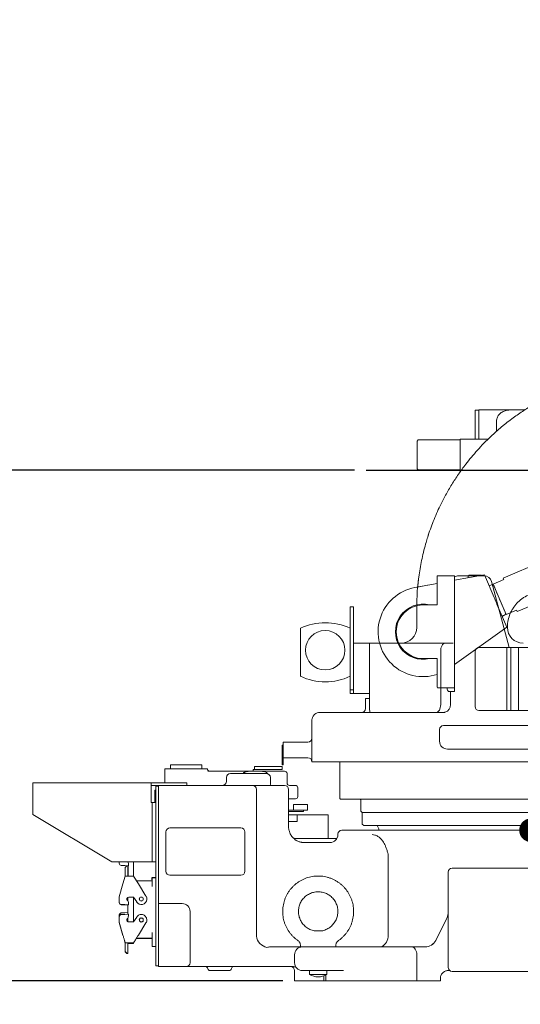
# Model space of a CAD drawing. Header units: millimetres. Extents: x 12388 to 56229, y -202 to 7369.
# Tile 3 of 88: x 14494 to 15129, y 1074 to 2324. Entities that reach past the tile are written whole.
import ezdxf

# ---------------------------------------------------------------- set-up
doc = ezdxf.new("R2010")
doc.units = ezdxf.units.MM
doc.header["$LTSCALE"] = 40
doc.linetypes.add('AM_ISO08W050x2', pattern=[9, 6, -0.75, 1.5, -0.75])
doc.linetypes.add('CENTER', pattern=[2, 1.25, -0.25, 0.25, -0.25])
doc.layers.add('AM_5', color=3, linetype='Continuous', lineweight=25)
doc.layers.add('cen', color=1, linetype='CENTER', lineweight=25)
doc.layers.add('도면층1', color=1, linetype='Continuous')
doc.styles.add('HHI_Dims', font='simplex.shx', dxfattribs={"width": 0.8, "bigfont": 'whgtxt.shx'})
doc.dimstyles.new('HHI_Standard$0', dxfattribs={"dimtxt": 3.5, "dimasz": 3.5, "dimexe": 1, "dimexo": 1, "dimgap": 1.5, "dimtad": 1, "dimdsep": 46, "dimtxsty": 'HHI_Dims', "dimcen": 0, "dimclrd": 1, "dimclre": 1, "dimclrt": 1, "dimadec": 0, "dimazin": 2, "dimtp": 0.1, "dimtm": 0.1, "dimtfac": 0.65, "dimtmove": 0, "dimatfit": 3, "dimldrblk": 'OPEN30', "dimfxl": 1, "dimlwd": -1, "dimlwe": -1, "dimarcsym": 1})

# ---------------------------------------------------------------- blocks, each defined once
blk = doc.blocks.new('base')
at = {"color": 7, "linetype": 'Continuous', "lineweight": 15}
for p, q in [((17043.5, -1771.6), (17043.5, -1789.4)), ((17043.5, -1771.6), (17092.7, -1771.6)), ((17050.5, -1766.6), (17050.5, -1771.6)), ((17050.5, -1766.6), (17090.5, -1766.6)), ((17090.5, -1771.6), (17090.5, -1766.6)), ((17092.7, -1771.6), (17097.5, -1771.6)), ((17155.5, -1772.6), (17155.5, -1773.3)), ((17155.8, -1772.6), (17155.5, -1772.6)), ((17155.8, -1772.6), (17160.5, -1772.6)), ((17157.3, -1772.6), (17157.3, -1768.6)), ((17157.3, -1768.6), (17162.3, -1768.6)), ((17160.5, -1772.6), (17168.1, -1772.6)), ((17162.3, -1768.6), (17187.3, -1768.6)), ((17162.3, -1772.6), (17187.3, -1772.6)), ((17171.3, -1772.6), (17168.1, -1772.6)), ((17187.3, -1768.6), (17192.3, -1768.6)), ((17192.3, -1772.6), (17187.3, -1772.6)), ((17192.3, -1768.6), (17192.3, -1772.6)), ((17097.9, -1774.6), (17135.2, -1774.6)), ((17121.6, -1782.6), (17121.6, -1787.6)), ((17126.6, -1777.6), (17172.4, -1777.6)), ((17135.2, -1774.6), (17146.5, -1774.6)), ((17146.5, -1774.6), (17147.5, -1774.6)), ((17147.5, -1774.6), (17156.8, -1774.6)), ((17156.8, -1774.6), (17160.1, -1774.6)), ((17160.1, -1774.6), (17169.3, -1774.6)), ((17169.3, -1774.6), (17195.5, -1774.6)), ((17173.6, -1777.8), (17173.6, -1777.6)), ((17177.4, -1787.6), (17177.4, -1782.6)), ((17198.5, -1777.6), (17198.5, -1789.6)), ((16876.3, -1789.4), (17026.3, -1789.4)), ((16876.3, -1794.4), (16876.3, -1789.4)), ((16876.3, -1829.4), (16876.3, -1794.4)), ((17026.3, -1794.4), (17026.3, -1789.4)), ((17026.3, -1789.4), (17029.3, -1789.4)), ((17029.3, -1792.6), (17026.3, -1792.6)), ((17026.3, -1814.4), (17026.3, -1794.4)), ((17068.3, -1789.4), (17029.3, -1789.4)), ((17035.5, -1792.6), (17029.3, -1792.6)), ((17032.3, -1798.5), (17030.8, -1798.5)), ((17030.8, -1798.5), (17030.8, -1810.7)), ((17035.5, -1793.6), (17032.3, -1793.6)), ((17032.3, -1793.6), (17032.3, -1798.6)), ((17032.3, -1798.6), (17032.3, -2016.6)), ((17035.5, -1792.6), (17146.2, -1792.6)), ((17035.5, -1792.6), (17035.5, -1797.6)), ((17035.5, -1937.6), (17035.5, -1797.6)), ((17068.3, -1789.4), (17071.3, -1789.4)), ((17071.3, -1789.4), (17071.3, -1792.6)), ((17146.2, -1792.6), (17155.2, -1792.6)), ((17155.2, -1792.6), (17190.5, -1792.6)), ((17159.6, -1797.6), (17159.6, -1984.1)), ((17190.5, -1792.6), (17193.3, -1792.6)), ((17193.3, -1792.6), (17195.5, -1792.6)), ((17200.5, -1797.6), (17200.5, -1845.1)), ((17201.5, -1792.6), (17204.5, -1792.6)), ((17204.5, -1792.6), (17209.1, -1792.6)), ((17212.1, -1806.6), (17212.1, -1795.6)), ((17030.8, -1810.7), (17030.8, -1812.8)), ((17204.5, -1809.6), (17200.5, -1809.6)), ((17209.1, -1809.6), (17204.5, -1809.6)), ((17027.3, -1814.4), (17026.3, -1814.4)), ((17027.3, -1889.4), (17027.3, -1814.4)), ((17027.3, -1814.4), (17032.3, -1814.4)), ((17030.8, -1812.8), (17030.8, -1814.4)), ((17200.5, -1823.9), (17208.6, -1823.9)), ((17206.8, -1816.9), (17206.8, -1823.9)), ((17215.5, -1816.9), (17206.8, -1816.9)), ((17224.3, -1823.9), (17208.6, -1823.9)), ((17224.3, -1816.9), (17215.5, -1816.9)), ((17219.5, -1825.9), (17219.5, -1823.9)), ((17224.3, -1823.9), (17224.3, -1816.9)), ((16876.3, -1829.4), (16976.3, -1889.4)), ((17200.5, -1825.9), (17216.3, -1825.9)), ((17207.5, -1830.1), (17200.5, -1830.1)), ((17211.5, -1830.1), (17207.5, -1830.1)), ((17211.5, -1830.1), (17211.5, -1838.6)), ((17250.5, -1830.1), (17211.5, -1830.1)), ((17216.3, -1825.9), (17219.5, -1825.9)), ((17250.5, -1860.1), (17250.5, -1830.1)), ((17050, -1846.6), (17140, -1846.6)), ((17211.5, -1838.6), (17200.5, -1838.6)), ((17045, -1901.6), (17045, -1851.6)), ((17145, -1851.6), (17145, -1901.6)), ((17206.3, -1859.2), (17206.6, -1859.4)), ((17207.5, -1860.1), (17217.5, -1860.1)), ((17217.5, -1860.1), (17223.8, -1860.1)), ((17250.5, -1860.1), (17223.8, -1860.1)), ((17250.5, -1860.1), (17261.7, -1860.1)), ((17263, -1854.5), (17263, -1855.1)), ((17268, -1849.5), (17748, -1849.5)), ((17220.3, -1865.1), (17253, -1865.1)), ((17326.8, -1880.1), (17326.8, -1982.6)), ((16976.3, -1889.4), (17027.3, -1889.4)), ((16985.7, -1889.4), (16985.7, -1891.3)), ((16988.7, -1894.3), (16988.2, -1894.3)), ((16988.2, -1894.3), (16988.2, -1894.3)), ((16988.7, -1894.3), (16992.9, -1894.3)), ((16992.9, -1894.3), (16996.9, -1894.7)), ((16995.3, -1894.8), (16993.3, -1896.8)), ((16993.3, -1907.6), (16993.3, -1896.8)), ((16995.3, -1894.8), (16996.8, -1894.8)), ((16996.7, -1889.7), (16996.9, -1890.3)), ((16996.8, -1907.6), (16996.8, -1894.8)), ((16997.1, -1890.9), (16997.1, -1889.4)), ((16997.1, -1900.6), (16997.1, -1894.7)), ((16997.5, -1894.2), (16997.4, -1894.3)), ((16997.5, -1893.3), (16997.5, -1894.2)), ((17003.8, -1907.8), (17003.8, -1889.4)), ((17032.3, -1889.4), (17027.3, -1889.4)), ((17408, -1897.6), (17608, -1897.6)), ((16990.4, -1917.6), (16993.3, -1907.6)), ((17003.7, -1907.6), (16993.3, -1907.6)), ((16997.1, -1906.6), (16997.1, -1900.6)), ((16997.1, -1907.6), (16997.1, -1906.6)), ((17003.7, -1907.6), (17010, -1917.6)), ((17140, -1906.6), (17050, -1906.6)), ((17403, -2023.6), (17403, -1902.6)), ((16990.4, -1917.6), (16985.7, -1934.1)), ((17027.3, -1913.6), (17007.5, -1913.6)), ((17019.6, -1933.1), (17010, -1917.6)), ((17027.3, -1912.6), (17027.3, -1921.1)), ((16985.7, -1934.1), (16985.7, -1940.8)), ((16996.4, -1934.8), (16996.4, -1935.5)), ((16996.4, -1935.5), (16996.4, -1938.8)), ((16999.2, -1934.3), (16997.8, -1934.3)), ((16999.2, -1934.3), (17003.9, -1934.3)), ((17003.8, -1934.3), (17003.8, -1965.9)), ((17003.9, -1934.3), (17007.8, -1940.5)), ((16988.7, -1943.8), (16988.2, -1943.8)), ((16988.2, -1943.8), (16988.2, -1943.8)), ((16988.7, -1944.3), (16988.2, -1944.3)), ((16988.2, -1944.3), (16988.2, -1944.3)), ((16988.7, -1943.8), (16992.9, -1943.8)), ((16988.7, -1944.3), (16992.9, -1944.3)), ((16992.9, -1943.8), (16996.9, -1944.2)), ((16992.9, -1944.3), (16996.4, -1944.6)), ((16996.4, -1944.1), (16996.4, -1956.1)), ((16996.7, -1939.2), (16996.9, -1939.8)), ((16997.5, -1943.7), (16997.4, -1943.8)), ((16997.5, -1942.7), (16997.5, -1943.7)), ((17035.5, -1942.6), (17035.5, -1937.6)), ((17035.5, -1942.6), (17065.5, -1942.6)), ((17035.5, -2022.6), (17035.5, -1942.6)), ((16985.7, -1959), (16985.7, -1957.4)), ((16985.7, -1966.1), (16985.7, -1959.4)), ((16988.2, -1954.4), (16988.2, -1954.4)), ((16988.7, -1954.4), (16988.2, -1954.4)), ((16988.2, -1956.5), (16988.2, -1956.4)), ((16988.7, -1956.4), (16988.2, -1956.4)), ((16992.9, -1954.4), (16988.7, -1954.4)), ((16992.9, -1956.4), (16988.7, -1956.4)), ((16996.4, -1954), (16992.9, -1954.4)), ((16996.9, -1956.1), (16992.9, -1956.4)), ((16996.4, -1961.5), (16996.4, -1964.5)), ((16996.7, -1961), (16996.9, -1960.4)), ((16996.9, -1960.4), (16997.5, -1957.5)), ((16997.5, -1956.5), (16997.4, -1956.4)), ((16997.5, -1957.5), (16997.5, -1956.5)), ((17007.8, -1959.7), (17003.9, -1965.9)), ((17075.5, -1952.6), (17075.5, -2017.6)), ((17387.1, -1989.3), (17400.9, -1961.8)), ((16985.7, -1966.6), (16985.7, -1966.1)), ((16990.4, -1982.6), (16985.7, -1966.1)), ((16990.4, -1983.1), (16985.7, -1966.6)), ((16996.4, -1964.5), (16996.4, -1965.4)), ((16999.2, -1965.9), (16997.8, -1965.9)), ((17003.9, -1965.9), (16999.2, -1965.9)), ((17010, -1982.6), (17019.6, -1967.1)), ((17007.5, -1986.6), (17027.3, -1986.6)), ((17027.3, -1979.1), (17027.3, -1991.6)), ((17003.7, -1992.6), (16993.3, -1992.6)), ((16993.3, -2003.5), (16993.3, -1992.6)), ((16993.3, -1993.1), (16993.3, -1993)), ((16993.3, -1995.3), (16993.3, -1995.3)), ((16993.3, -1996.7), (16993.3, -1996.7)), ((16993.3, -1997.4), (16993.3, -1997.4)), ((16993.3, -1998.8), (16993.3, -1998.8)), ((16993.3, -1999.3), (16993.3, -1999.3)), ((16996.8, -2005.5), (16996.8, -1992.6)), ((17003.7, -1993.1), (16996.8, -1993.1)), ((17003.7, -1993.1), (17003.8, -1992.9)), ((17007.5, -1987.1), (17027.3, -1987.1)), ((17027.3, -1996.6), (17027.3, -1991.6)), ((17027.3, -1997.1), (17027.3, -1996.6)), ((17027.3, -1997.1), (17032.3, -1997.1)), ((17177.3, -1997.6), (17193, -1997.6)), ((17193, -1997.6), (17215.5, -1997.6)), ((17237.6, -1997.6), (17215.5, -1997.6)), ((17248.3, -1997.6), (17237.6, -1997.6)), ((17248.3, -1997.6), (17356.7, -1997.6)), ((17356.7, -1997.6), (17375.2, -1997.6)), ((17387.1, -1989.3), (17387.1, -1989.4)), ((16993.3, -2004), (16993.3, -2003.5)), ((16993.3, -2003.5), (16995.3, -2005.5)), ((16993.3, -2004), (16995.3, -2006)), ((16995.3, -2005.5), (16996.8, -2005.5)), ((16995.3, -2006), (16996.8, -2006)), ((16996.8, -2006), (16996.8, -2005.5)), ((17208, -2017.6), (17208, -2007.6)), ((17363.1, -2007.6), (17363.1, -2040.6)), ((17032.3, -2016.6), (17032.3, -2021.6)), ((17035.5, -2021.6), (17032.3, -2021.6)), ((17070.5, -2022.6), (17035.5, -2022.6)), ((17080.5, -2022.6), (17070.5, -2022.6)), ((17193, -2022.6), (17080.5, -2022.6)), ((17206.8, -2022.6), (17193, -2022.6)), ((17108, -2027.6), (17100.9, -2027.6)), ((17118, -2027.6), (17108, -2027.6)), ((17125.1, -2027.6), (17118, -2027.6)), ((17208, -2040.6), (17208, -2032.6)), ((17233, -2027.6), (17218, -2027.6)), ((17227, -2027.6), (17227, -2032.6)), ((17237.8, -2032.6), (17227, -2032.6)), ((17270.3, -2027.6), (17233, -2027.6)), ((17249, -2032.6), (17237.8, -2032.6)), ((17245, -2034.5), (17245, -2040.6)), ((17247.7, -2040.6), (17247.7, -2033.3)), ((17249, -2032.6), (17249, -2027.6)), ((17395.1, -2031.7), (17395.9, -2030.6)), ((17405, -2027.6), (17403, -2027.6)), ((17608, -2028.6), (17408, -2028.6)), ((17208, -2040.6), (17209.9, -2040.6)), ((17209.9, -2040.6), (17245, -2040.6)), ((17245, -2040.6), (17247.7, -2040.6)), ((17247.7, -2040.6), (17288.8, -2040.6)), ((17288.8, -2040.6), (17294.7, -2040.6)), ((17294.7, -2040.6), (17356.7, -2040.6)), ((17356.7, -2040.6), (17363.1, -2040.6)), ((17363.1, -2040.6), (17389.4, -2040.6)), ((17389.4, -2040.6), (17393, -2040.6)), ((17393, -2037.6), (17393, -2040.6))]:
    blk.add_line(p, q, dxfattribs=at)
for p, q in [((17027.3, -1912.6), (17027.3, -1909.6)), ((17027.3, -1909.6), (17032.3, -1909.6))]:
    blk.add_line(p, q)
at = {"color": 7, "linetype": 'Continuous', "lineweight": 15, "flags": 128}
for points in [[(17326.8, -1982.6), (17326.7, -1985), (17326.3, -1987.2), (17325.6, -1989.4), (17324.7, -1991.4), (17323.6, -1993.2), (17322.2, -1994.7), (17320.8, -1996), (17319.1, -1996.9), (17317.4, -1997.4), (17315.7, -1997.6)], [(17363.1, -2007.6), (17363, -2005.7), (17362.6, -2003.8), (17362, -2002.1), (17361.2, -2000.5), (17360.3, -1999.3), (17359.2, -1998.4), (17357.9, -1997.8), (17356.7, -1997.6)]]:
    blk.add_lwpolyline(points, dxfattribs=at)
at = {"color": 7, "linetype": 'Continuous', "lineweight": 15}
for centre, radius in [((17013.7, -1936.8), 2.55), ((17013.7, -1936.8), 2.45), ((17013.7, -1963.4), 2.45)]:
    blk.add_circle(centre, radius, dxfattribs=at)
for centre, radius, start, end in [((17100.5, -1771.6), 3, 180, 270), ((17126.6, -1782.6), 5, 90, 180), ((17172.4, -1782.6), 5, 0, 90), ((17195.5, -1777.6), 3, 0, 90), ((17116.6, -1787.6), 5, 270, 0), ((17154.9, -1797.4), 4.76, 356.9883, 86.6324), ((17195.5, -1797.6), 5, 0, 90), ((17201.5, -1789.6), 3, 180, 270), ((17209.1, -1795.6), 3, 0, 90), ((17209.1, -1806.6), 3, 270, 0), ((17050, -1851.6), 5, 90, 180), ((17140, -1851.6), 5, 0, 90), ((17253, -1855.1), 10, 270, 0), ((17268, -1854.5), 5, 90, 180), ((16988.8, -1891.3), 3.13, 180.8871, 219.4358), ((16988.7, -1891.3), 3, 220.3329, 260.259), ((16995.7, -1890.1), 1, 21.7074, 41.5096), ((16989.5, -1893.3), 8, 0, 21.7074), ((16996.9, -1894.2), 0.529, 265.1291, 342.2709), ((17408, -1902.6), 5, 90, 180), ((17050, -1901.6), 5, 180, 270), ((17140, -1901.6), 5, 270, 0), ((16997.9, -1936.8), 2.5, 91.3445, 231.5371), ((17013.6, -1936.8), 7.12, 354.5892, 31.6816), ((16988.8, -1940.8), 3.13, 180.8871, 219.4358), ((16988.8, -1941.3), 3.13, 180.8871, 219.4358), ((16988.7, -1940.8), 3, 220.3329, 260.259), ((16988.7, -1941.3), 3, 220.3329, 260.259), ((16995.7, -1939.6), 1, 21.7074, 51.5371), ((16989.5, -1942.7), 8, 0, 21.7074), ((16996.9, -1943.7), 0.529, 265.1291, 342.2709), ((17013.7, -1936.8), 7, 212, 354.2708), ((17065.5, -1952.6), 10, 0, 90), ((17176.2, -1981.8), 16.7, 187.9607, 259.0941), ((17238, -2018.4), 41.2, 86.2263, 93.7733), ((17218, -2007.6), 10, 90, 180), ((17241.3, -1998.9), 25.8, 175.124, 177.1685), ((17234.7, -1998.9), 25.8, 2.8315, 4.8839), ((17373.7, -1982.6), 15, 270, 333.4349), ((17373.7, -1982.6), 15, 270.0015, 333.1451), ((17070.5, -2017.6), 5, 270, 0), ((17095, -2025.6), 3, 9.5941, 90), ((17131, -2025.6), 3, 90, 170.4059), ((17203, -2027.6), 5, 0, 90), ((17218, -2017.6), 10, 180, 270), ((17408, -2023.6), 5, 180, 270), ((17100.9, -2024.6), 3, 189.5941, 270), ((17125.1, -2024.6), 3, 270, 350.4059), ((17238, -2013.9), 21.7, 239.4898, 300.5102), ((17403, -2037.6), 10, 137.062, 180)]:
    blk.add_arc(centre, radius, start, end, dxfattribs=at)
for centre, major_axis, ratio, start_param, end_param in [((17152, -1777.6), (-8.77, 0), 0.34202, 5.328175, 5.506083), ((17164.8, -1777.6), (-8.77, 0), 0.34202, 3.141593, 4.096603), ((17177.3, -2007.6), (12.5, 0), 0.8, 1.570796, 1.91416)]:
    blk.add_ellipse(centre, major_axis=major_axis, ratio=ratio, start_param=start_param, end_param=end_param, dxfattribs=at)
for points, knots in [([(17155.5, -1773.3), (17155.5, -1773.3), (17155.5, -1773.5), (17155.5, -1774), (17155.3, -1774.4), (17155.2, -1774.6)], [0, 0, 0, 0, 0.0139941, 0.6164759, 1, 1, 1, 1]), ([(17142.9, -1777.6), (17142.9, -1777.5), (17142.9, -1777.4), (17143, -1777.1), (17143.5, -1776.6), (17144.4, -1776), (17145.3, -1775.7), (17145.8, -1775.5)], [0, 0, 0, 0, 0.06083, 0.091366, 0.24753, 0.6121, 1, 1, 1, 1]), ([(17147, -1775.2), (17147, -1775.2), (17147.8, -1775), (17149.3, -1774.8), (17152.5, -1774.6), (17155, -1774.6), (17156.8, -1774.6)], [0, 0, 0, 0, 0.010272, 0.238999, 0.470381, 1, 1, 1, 1]), ([(17160.1, -1774.6), (17161.8, -1774.6), (17164.3, -1774.6), (17167.6, -1774.7), (17169.1, -1775), (17169.9, -1775.2)], [0, 0, 0, 0, 0.529633, 0.763915, 1, 1, 1, 1]), ([(17177.9, -1792.6), (17177.9, -1792.5), (17177.8, -1792), (17177.6, -1791.1), (17177.5, -1789.8), (17177.4, -1788.6), (17177.4, -1787.9), (17177.4, -1787.6)], [0, 0, 0, 0, 0.126981, 0.375337, 0.617774, 0.858421, 1, 1, 1, 1]), ([(17200.5, -1845.1), (17200.5, -1845.7), (17200.5, -1846.8), (17200.7, -1848.3), (17201.2, -1850.4), (17201.9, -1852.7), (17203.2, -1855.2), (17204.6, -1857.4), (17205.8, -1858.6), (17206.3, -1859.2)], [0, 0, 0, 0, 0.089383, 0.181984, 0.265447, 0.459352, 0.659293, 0.828779, 1, 1, 1, 1]), ([(17216, -1864.6), (17215.6, -1864.5), (17214.6, -1864.3), (17213, -1863.8), (17211.5, -1863.1), (17210.2, -1862.4), (17208.7, -1861.3), (17207.5, -1860.2), (17206.8, -1859.5), (17206.7, -1859.4)], [0, 0, 0, 0, 0.106145, 0.261084, 0.412404, 0.551408, 0.700676, 0.955875, 1, 1, 1, 1]), ([(17306.5, -1855.1), (17307.6, -1855.2), (17310, -1855.4), (17313.5, -1857.1), (17317, -1859.7), (17319.8, -1862.8), (17321.9, -1866.1), (17322.8, -1868.1), (17323.3, -1869.2)], [0, 0, 0, 0, 0.18823, 0.382469, 0.570565, 0.765389, 0.881527, 1, 1, 1, 1]), ([(17220.2, -1865.1), (17220.1, -1865.1), (17219.2, -1865.2), (17217.8, -1865), (17216.5, -1864.7), (17216, -1864.6)], [0, 0, 0, 0, 0.053153, 0.650503, 1, 1, 1, 1]), ([(17323.3, -1869.2), (17323.7, -1870.5), (17324.7, -1873.1), (17325.6, -1875.8), (17326.1, -1877.7), (17326.4, -1878.7), (17326.7, -1879.6), (17326.8, -1880.1), (17326.8, -1880.1)], [0, 0, 0, 0, 0.368169, 0.736661, 0.749077, 0.873237, 0.997404, 1, 1, 1, 1]), ([(17263.8, -1989.5), (17264, -1989.4), (17265.2, -1988.6), (17267.3, -1986.8), (17270.1, -1984.3), (17272.6, -1981.5), (17274.9, -1978.5), (17276.9, -1975.3), (17278.7, -1972), (17280.2, -1968.5), (17281.3, -1964.9), (17282.2, -1961.2), (17282.8, -1957.5), (17283, -1953.7), (17283, -1950), (17282.6, -1946.2), (17281.9, -1942.5), (17280.9, -1938.9), (17279.6, -1935.3), (17278, -1931.9), (17276.1, -1928.6), (17274, -1925.5), (17271.6, -1922.6), (17269, -1919.9), (17266.1, -1917.4), (17263.1, -1915.2), (17259.8, -1913.2), (17256.5, -1911.5), (17253, -1910.1), (17249.4, -1909), (17245.7, -1908.2), (17241.9, -1907.7), (17238.2, -1907.6), (17234.4, -1907.7), (17230.6, -1908.2), (17226.9, -1908.9), (17223.3, -1910), (17219.8, -1911.4), (17216.4, -1913.1), (17213.2, -1915), (17210.1, -1917.2), (17207.3, -1919.7), (17204.6, -1922.4), (17202.2, -1925.3), (17200, -1928.4), (17198.1, -1931.6), (17196.5, -1935), (17195.2, -1938.6), (17194.2, -1942.2), (17193.5, -1945.9), (17193.1, -1949.7), (17193, -1953.4), (17193.2, -1957.2), (17193.7, -1960.9), (17194.6, -1964.6), (17195.7, -1968.2), (17197.2, -1971.7), (17198.9, -1975), (17200.9, -1978.2), (17203.2, -1981.2), (17205.7, -1984.1), (17208.5, -1986.6), (17210.7, -1988.4), (17212, -1989.3), (17212.2, -1989.5)], [0, 0, 0, 0, 0.002644, 0.019201, 0.035757, 0.052314, 0.068871, 0.085428, 0.101985, 0.118542, 0.1351, 0.151657, 0.168214, 0.184771, 0.201329, 0.217886, 0.234443, 0.251001, 0.267558, 0.284115, 0.300673, 0.31723, 0.333787, 0.350344, 0.366901, 0.383458, 0.400015, 0.416572, 0.433129, 0.449685, 0.466242, 0.482799, 0.499355, 0.515912, 0.532469, 0.549025, 0.565582, 0.582139, 0.598695, 0.615252, 0.631809, 0.648366, 0.664922, 0.681479, 0.698036, 0.714593, 0.73115, 0.747708, 0.764265, 0.780822, 0.797379, 0.813937, 0.830494, 0.847051, 0.863609, 0.880166, 0.896723, 0.91328, 0.929838, 0.946395, 0.962952, 0.979509, 0.996066, 1, 1, 1, 1]), ([(17233.3, -1977.2), (17233.1, -1977.1), (17232.1, -1976.9), (17230.2, -1976.4), (17227.6, -1975.4), (17225.1, -1974.1), (17222.7, -1972.5), (17220.6, -1970.6), (17218.7, -1968.6), (17217, -1966.3), (17215.6, -1963.9), (17214.5, -1961.3), (17213.7, -1958.6), (17213.2, -1955.8), (17213, -1953), (17213.1, -1950.2), (17213.5, -1947.4), (17214.2, -1944.7), (17215.3, -1942.1), (17216.6, -1939.6), (17218.2, -1937.3), (17220, -1935.2), (17222.1, -1933.2), (17224.4, -1931.6), (17226.8, -1930.2), (17229.4, -1929.1), (17232.1, -1928.3), (17234.9, -1927.8), (17237.7, -1927.6), (17240.5, -1927.7), (17243.3, -1928.1), (17246, -1928.9), (17248.6, -1929.9), (17251.1, -1931.3), (17253.4, -1932.9), (17255.5, -1934.7), (17257.4, -1936.8), (17259.1, -1939.1), (17260.5, -1941.5), (17261.6, -1944.1), (17262.4, -1946.8), (17262.9, -1949.6), (17263, -1952.4), (17262.9, -1955.2), (17262.5, -1958), (17261.7, -1960.7), (17260.7, -1963.3), (17259.3, -1965.8), (17257.7, -1968.1), (17255.8, -1970.2), (17253.8, -1972.1), (17251.5, -1973.7), (17249, -1975.1), (17246.4, -1976.2), (17244.3, -1976.9), (17243.1, -1977.1), (17242.7, -1977.1)], [0, 0, 0, 0, 0.002413, 0.021463, 0.04052, 0.059578, 0.078635, 0.097692, 0.116748, 0.135805, 0.154861, 0.173917, 0.192972, 0.212028, 0.231083, 0.250138, 0.269193, 0.288248, 0.307304, 0.326359, 0.345415, 0.364471, 0.383527, 0.402583, 0.42164, 0.440697, 0.459754, 0.478812, 0.497869, 0.516927, 0.535985, 0.555042, 0.5741, 0.593157, 0.612214, 0.631271, 0.650328, 0.669384, 0.68844, 0.707496, 0.726552, 0.745607, 0.764662, 0.783718, 0.802773, 0.821828, 0.840883, 0.859939, 0.878994, 0.89805, 0.917106, 0.936163, 0.955219, 0.974277, 0.993334, 1, 1, 1, 1]), ([(17400.9, -1961.8), (17401.4, -1960.8), (17402.3, -1958.6), (17402.9, -1955.6), (17403, -1953.7), (17403, -1952.9), (17403, -1952.9)], [0, 0, 0, 0, 0.361685, 0.732272, 0.997532, 1, 1, 1, 1]), ([(16993.3, -1992.6), (16993.3, -1992.6), (16993.3, -1992.5), (16993.1, -1991.9), (16992.9, -1991.1), (16992.6, -1990.3), (16992.4, -1989.4), (16992, -1988.2), (16991.5, -1986.4), (16991, -1984.5), (16990.6, -1983.3), (16990.4, -1982.6)], [0, 0, 0, 0, 0.123981, 0.249874, 0.37168, 0.435736, 0.500059, 0.618294, 0.750025, 0.874908, 1, 1, 1, 1]), ([(17003.7, -1992.6), (17003.7, -1992.6), (17003.8, -1992.5), (17004, -1992.1), (17004.3, -1991.6), (17004.8, -1991), (17005.3, -1990.1), (17005.7, -1989.4), (17006.1, -1988.7), (17006.6, -1988), (17007.2, -1987.1), (17007.8, -1986), (17008.8, -1984.5), (17009.5, -1983.3), (17010, -1982.6)], [0, 0, 0, 0, 0.122883, 0.185766, 0.24986, 0.369758, 0.433487, 0.499842, 0.556379, 0.616894, 0.681429, 0.750016, 0.853925, 1, 1, 1, 1]), ([(17235.3, -1977.3), (17235.3, -1977.3), (17235, -1977.3), (17234.3, -1977.3), (17233.6, -1977.2), (17233.3, -1977.1)], [0, 0, 0, 0, 0.0195054, 0.4225992, 1, 1, 1, 1]), ([(17242.7, -1977.2), (17242.7, -1977.2), (17242.4, -1977.2), (17241.9, -1977.3), (17241.2, -1977.3), (17240.8, -1977.3), (17240.7, -1977.3)], [0, 0, 0, 0, 0.008655, 0.454155, 0.837479, 1, 1, 1, 1]), ([(17212.2, -1989.5), (17212.6, -1989.8), (17213.4, -1990.4), (17214.3, -1991.6), (17215, -1992.9), (17215.4, -1994.2), (17215.6, -1995.4), (17215.6, -1996.3), (17215.6, -1996.7), (17215.6, -1996.7)], [0, 0, 0, 0, 0.188178, 0.371896, 0.542806, 0.702922, 0.852994, 0.992999, 1, 1, 1, 1]), ([(17260.5, -1996.7), (17260.4, -1996.4), (17260.4, -1995.6), (17260.5, -1994.4), (17261, -1993), (17261.6, -1991.7), (17262.6, -1990.5), (17263.4, -1989.8), (17263.8, -1989.5)], [0, 0, 0, 0, 0.113413, 0.276205, 0.44819, 0.62529, 0.804983, 1, 1, 1, 1]), ([(17210.5, -2024.3), (17210.5, -2024.3), (17210.5, -2024.2), (17210.4, -2024.1), (17210.1, -2023.8), (17209.6, -2023.4), (17208.7, -2022.8), (17207.4, -2022.7), (17206.8, -2022.6)], [0, 0, 0, 0, 0.001874, 0.093278, 0.184565, 0.365403, 0.707581, 1, 1, 1, 1]), ([(17208, -2032.6), (17208, -2031.6), (17208, -2029.8), (17208, -2028.3), (17208, -2027.6)], [0, 0, 0, 0, 0.569049, 1, 1, 1, 1]), ([(17393.3, -2035.1), (17393.5, -2034.5), (17393.8, -2033.7), (17394.1, -2033), (17394.2, -2033)], [0, 0, 0, 0, 0.88342, 1, 1, 1, 1]), ([(17403, -2027.6), (17402.7, -2027.6), (17402, -2027.6), (17400.9, -2027.8), (17399.6, -2028.2), (17398.6, -2028.6), (17397.5, -2029.2), (17396.6, -2029.9), (17396, -2030.5), (17395.7, -2030.8)], [0, 0, 0, 0, 0.099953, 0.256609, 0.349769, 0.527137, 0.609605, 0.801647, 1, 1, 1, 1])]:
    blk.add_open_spline(points, degree=3, knots=knots, dxfattribs=at)
for points in [[(16986.4, -1955.4), (16986.2, -1955.7), (16985.8, -1956.3), (16985.7, -1957), (16985.7, -1957.4)], [(16986.4, -1957.5), (16986.2, -1957.8), (16985.8, -1958.4), (16985.7, -1959.1), (16985.7, -1959.4)], [(16988.2, -1954.4), (16987.9, -1954.5), (16987.2, -1954.7), (16986.7, -1955.2), (16986.4, -1955.4)], [(16988.2, -1956.5), (16987.9, -1956.5), (16987.2, -1956.7), (16986.7, -1957.2), (16986.4, -1957.5)], [(16997.8, -1965.9), (16997.6, -1965.9), (16997.1, -1965.8), (16996.4, -1965.5), (16995.9, -1964.9), (16995.5, -1964.2), (16995.4, -1963.5), (16995.5, -1962.7), (16995.8, -1962), (16996.2, -1961.6), (16996.3, -1961.5)], [(16996.3, -1961.5), (16996.4, -1961.4), (16996.5, -1961.3), (16996.6, -1961.1), (16996.7, -1961)], [(16997.4, -1956.4), (16997.4, -1956.4), (16997.4, -1956.3), (16997.2, -1956.1), (16997.1, -1956.1), (16996.9, -1956.1), (16996.9, -1956.1)], [(17020.7, -1962.7), (17020.5, -1962), (17020.3, -1960.6), (17019, -1958.7), (17017.4, -1957.3), (17015.3, -1956.5), (17013.1, -1956.3), (17011, -1956.8), (17009.1, -1958), (17008.2, -1959.1), (17007.8, -1959.7)], [(17013.7, -1966), (17013.4, -1965.9), (17012.7, -1965.8), (17011.9, -1965.3), (17011.3, -1964.4), (17011.1, -1963.4), (17011.3, -1962.4), (17011.9, -1961.6), (17012.7, -1961), (17013.7, -1960.8), (17014.7, -1961), (17015.6, -1961.6), (17016.1, -1962.4), (17016.3, -1963.4), (17016.1, -1964.4), (17015.6, -1965.3), (17014.7, -1965.8), (17014, -1965.9), (17013.7, -1966)], [(17019.6, -1967.1), (17020, -1966.4), (17020.7, -1965), (17020.7, -1963.5), (17020.7, -1962.7)]]:
    blk.add_open_spline(points, degree=3, dxfattribs=at)
at = {"layer": '도면층1', "linetype": 'AM_ISO08W050x2', "const_width": 15}
blk.add_lwpolyline([(17500.5, -1849.5, 1), (17515.5, -1849.5, 1)], format="xyb", close=True, dxfattribs=at)
blk = doc.blocks.new('lower frame')
at = {"color": 7, "linetype": 'Continuous', "lineweight": 15}
for p, q in [((21607.7, -1353.1), (21607.7, -1316.5)), ((21607.7, -1316.5), (21612.7, -1316.5)), ((21612.7, -1353.1), (21612.7, -1316.1)), ((21612.7, -1316.1), (21652.1, -1316.1)), ((21652.1, -1316.1), (21670.6, -1316.1)), ((21634.8, -1331.1), (21634.8, -1343.3)), ((21642.9, -1336.4), (21642.4, -1336.8)), ((21535.7, -1354.1), (21534.2, -1355.6)), ((21534.2, -1390.7), (21534.2, -1355.6)), ((21588.7, -1354.1), (21535.7, -1354.1)), ((21624.3, -1353.1), (21588.7, -1353.1)), ((21588.7, -1353.1), (21588.7, -1394.1)), ((21534.2, -1390.7), (21535.7, -1392.2)), ((21535.7, -1392.2), (21588.7, -1392.2)), ((21588.7, -1394.1), (21588.7, -1394.9)), ((21588.7, -1394.1), (21589.2, -1394.1)), ((21548.7, -1474.1), (21548.1, -1476.1)), ((21536.5, -1527.4), (21536.2, -1529.1)), ((21560.2, -1526.6), (21559.7, -1527.1)), ((21559.7, -1533.8), (21559.7, -1527.1)), ((21559.7, -1563.1), (21559.7, -1533.8)), ((21560.2, -1526.6), (21581.7, -1526.6)), ((21581.7, -1526.6), (21581.7, -1533.6)), ((21581.7, -1668.1), (21581.7, -1533.6)), ((21586.7, -1526.6), (21619, -1526.6)), ((21586.7, -1526.6), (21586.7, -1526.6)), ((21628.7, -1534), (21651.1, -1617.6)), ((21534.9, -1540.9), (21547.2, -1538.6)), ((21449.2, -1566.1), (21453.7, -1566.1)), ((21449.2, -1571.1), (21449.2, -1566.1)), ((21449.2, -1593), (21449.2, -1571.1)), ((21453.7, -1566.1), (21453.7, -1571.1)), ((21453.7, -1671.1), (21453.7, -1571.1)), ((21533.7, -1592.1), (21533.7, -1567.9)), ((21541.7, -1563.6), (21559.2, -1563.6)), ((21559.7, -1563.1), (21559.2, -1563.6)), ((21386.2, -1654.2), (21386.2, -1593)), ((21449.2, -1593), (21449.2, -1654.2)), ((21453.7, -1612.1), (21458.7, -1612.1)), ((21464.2, -1612.1), (21458.7, -1612.1)), ((21464.2, -1612.1), (21473.7, -1612.1)), ((21473.7, -1612.1), (21473.7, -1676.1)), ((21473.7, -1612.1), (21486.6, -1612.1)), ((21473.7, -1617.1), (21473.7, -1612.1)), ((21473.7, -1612.1), (21491.8, -1612.1)), ((21473.7, -1617.1), (21473.7, -1621)), ((21473.7, -1622.1), (21473.7, -1621)), ((21491.8, -1612.1), (21514.5, -1612.1)), ((21524.9, -1612.1), (21569.9, -1612.1)), ((21564.1, -1690.1), (21564.1, -1622.1)), ((21569.9, -1612.1), (21580, -1612.1)), ((21607.7, -1622.6), (21607.7, -1692.6)), ((21648.2, -1617.6), (21612.7, -1617.6)), ((21648.2, -1697.6), (21648.2, -1617.6)), ((21648.2, -1617.6), (21653.2, -1617.6)), ((21653.2, -1697.6), (21653.2, -1617.6)), ((21653.2, -1617.6), (21662.7, -1617.6)), ((21662.7, -1617.6), (21662.7, -1697.6)), ((21691.3, -1617.6), (21662.7, -1617.6)), ((21559.7, -1632.1), (21559.2, -1631.6)), ((21559.7, -1668.1), (21559.7, -1632.1)), ((21449.2, -1671.1), (21449.2, -1654.2)), ((21449.2, -1671.1), (21453.7, -1671.1)), ((21449.2, -1676.1), (21449.2, -1671.1)), ((21453.7, -1671.1), (21453.7, -1676.1)), ((21559.7, -1668.1), (21560.2, -1668.6)), ((21581.7, -1668.6), (21560.2, -1668.6)), ((21576.7, -1673.6), (21574.7, -1673.6)), ((21576.7, -1690.1), (21576.7, -1673.6)), ((21581.7, -1673.6), (21576.7, -1673.6)), ((21581.7, -1668.1), (21581.7, -1668.6)), ((21581.7, -1668.6), (21581.7, -1673.6)), ((21453.7, -1676.1), (21449.2, -1676.1)), ((21458.7, -1676.1), (21453.7, -1676.1)), ((21464.2, -1676.1), (21458.7, -1676.1)), ((21473.7, -1676.1), (21464.2, -1676.1)), ((21468.7, -1695.1), (21468.7, -1682.1)), ((21468.7, -1682.1), (21473.7, -1682.1)), ((21473.7, -1682.1), (21473.7, -1676.1)), ((21473.7, -1695.1), (21473.7, -1682.1)), ((21473.7, -1682.1), (21473.7, -1682.1)), ((21473.7, -1695.1), (21473.7, -1682.1)), ((21473.7, -1682.1), (21473.7, -1682.1)), ((21612.7, -1697.6), (21648.2, -1697.6)), ((21653.2, -1697.6), (21648.2, -1697.6)), ((21662.7, -1697.6), (21653.2, -1697.6)), ((21662.7, -1697.6), (21720.4, -1697.6)), ((21400.8, -1710.1), (21400.7, -1710.1)), ((21400.7, -1762.6), (21400.7, -1710.1)), ((21400.8, -1710.1), (21400.8, -1762.6)), ((21410.7, -1700.1), (21533.9, -1700.1)), ((21410.7, -1700.1), (21533.9, -1700.1)), ((21533.9, -1700.1), (21552.7, -1700.1)), ((21533.9, -1700.1), (21558.3, -1700.1)), ((21552.7, -1700.1), (21566.7, -1700.1)), ((21562.7, -1736.6), (21562.7, -1721.6)), ((21567.7, -1716.6), (21572.7, -1716.6)), ((21572.7, -1716.6), (21726.7, -1716.6)), ((21363.2, -1741.6), (21364.2, -1741.6)), ((21363.2, -1743.6), (21363.2, -1741.6)), ((21363.2, -1764.6), (21363.2, -1743.6)), ((21364.2, -1737.6), (21395.7, -1737.6)), ((21364.2, -1742.6), (21364.2, -1737.6)), ((21364.2, -1742.6), (21364.2, -1752.6)), ((21726.7, -1746.6), (21572.7, -1746.6)), ((21364.2, -1757.6), (21364.2, -1752.6)), ((21364.2, -1764.6), (21364.2, -1757.6)), ((21395.7, -1757.6), (21364.2, -1757.6)), ((21363.2, -1766.6), (21363.2, -1764.6)), ((21364.2, -1766.6), (21363.2, -1766.6)), ((21364.2, -1764.6), (21364.2, -1766.6)), ((21400.7, -1762.6), (21400.8, -1762.6)), ((21400.8, -1762.6), (21943.3, -1762.6)), ((21436.2, -1762.6), (21436.2, -1809.1)), ((21436.2, -1809.1), (21437.2, -1810.1)), ((21920.2, -1810.1), (21437.2, -1810.1)), ((21462.7, -1811.1), (21462.7, -1825.1)), ((21462.7, -1825.1), (21464.7, -1827.1)), ((21464.7, -1827.1), (21464.7, -1841.6)), ((21892.7, -1827.1), (21464.7, -1827.1)), ((21464.7, -1841.6), (21466.7, -1843.6)), ((21890.7, -1843.6), (21466.7, -1843.6)), ((21483.4, -1843.6), (21485.7, -1847.6)), ((21485.7, -1847.6), (21485.7, -1849.5)), ((21871.7, -1849.5), (21485.7, -1849.5))]:
    blk.add_line(p, q, dxfattribs=at)
at = {"color": 7, "linetype": 'Continuous', "lineweight": 15, "flags": 128}
for points in [[(21569.9, -1612.1), (21568.7, -1612.3), (21567.7, -1612.9), (21566.6, -1613.8), (21565.8, -1615), (21565.1, -1616.6), (21564.5, -1618.3), (21564.2, -1620.2), (21564.1, -1622.1)], [(21473.7, -1695.1), (21473.8, -1696), (21474, -1696.9), (21474.1, -1697.8), (21474.2, -1698.5), (21474.3, -1699.1), (21474.4, -1699.6), (21474.5, -1699.9), (21474.5, -1700)], [(21473.7, -1695.1), (21473.8, -1696), (21474, -1696.9), (21474.1, -1697.8), (21474.2, -1698.5), (21474.3, -1699.1), (21474.4, -1699.6), (21474.5, -1699.9), (21474.5, -1700)], [(21558.3, -1700.1), (21559.4, -1699.9), (21560.5, -1699.4), (21561.5, -1698.4), (21562.4, -1697.2), (21563.1, -1695.7), (21563.6, -1693.9), (21564, -1692.1), (21564.1, -1690.1)], [(21563.6, -1693.9), (21564, -1692.1), (21564.1, -1690.1)]]:
    blk.add_lwpolyline(points, dxfattribs=at)
at = {"color": 7, "linetype": 'Continuous', "lineweight": 15}
blk.add_circle((21417.7, -1621.1), 25, dxfattribs=at)
for centre, radius, start, end in [((21586.7, -1536.6), 10, 90, 120), ((21619, -1536.6), 10, 15, 90), ((21417.7, -1661.1), 75, 65.1654, 114.8346), ((21513.7, -1592.1), 20, 270, 0), ((21668.7, -1592.1), 20, 180, 270), ((21612.7, -1622.6), 5, 90, 180), ((21417.7, -1586.1), 75, 245.1654, 294.8346), ((21463.7, -1695.1), 5, 270, 0), ((21566.7, -1690.1), 10, 287.4576, 0), ((21612.7, -1692.6), 5, 180, 270), ((21567.7, -1721.6), 5, 90, 180), ((21395.7, -1732.6), 5, 270, 0), ((21572.7, -1736.6), 10, 180, 270), ((21395.7, -1762.6), 5, 0, 90), ((21461.7, -1811.1), 1, 0, 90)]:
    blk.add_arc(centre, radius, start, end, dxfattribs=at)
for points, knots in [([(21627.7, -1349.8), (21632.2, -1345.6), (21641.3, -1337.3), (21655.4, -1326.4), (21669.5, -1316.6), (21683.6, -1308), (21698.2, -1300), (21708.3, -1295.3), (21713.4, -1293)], [0, 0, 0, 0, 0.178224, 0.357121, 0.516841, 0.676561, 0.83828, 1, 1, 1, 1]), ([(21634.8, -1331.1), (21634.9, -1329.9), (21635.1, -1327.9), (21636, -1325.4), (21637.2, -1323.2), (21638.9, -1321.2), (21640.9, -1319.4), (21643.3, -1318), (21645.9, -1317), (21648.9, -1316.3), (21650.9, -1316.2), (21652.1, -1316.1)], [0, 0, 0, 0, 0.141618, 0.231428, 0.323707, 0.427652, 0.535614, 0.646955, 0.754818, 0.865182, 1, 1, 1, 1]), ([(21595.9, -1385), (21598.2, -1382), (21603, -1376), (21610.7, -1367.1), (21618.9, -1358.3), (21624.8, -1352.6), (21627.7, -1349.8)], [0, 0, 0, 0, 0.2470707, 0.4941518, 0.7470685, 1, 1, 1, 1]), ([(21547.6, -1477.6), (21548.7, -1474.2), (21550.9, -1467.5), (21554.7, -1457.5), (21558.8, -1447.5), (21564, -1436.4), (21570.3, -1424), (21578, -1410.7), (21586.5, -1397.6), (21592.8, -1389.2), (21595.9, -1385)], [0, 0, 0, 0, 0.102467, 0.204933, 0.307866, 0.410798, 0.557363, 0.703927, 0.851963, 1, 1, 1, 1]), ([(21536.7, -1525.4), (21537.3, -1521.9), (21538.3, -1514.9), (21540.4, -1504.5), (21542.8, -1494.2), (21545.3, -1485.2), (21546.9, -1479.8), (21547.6, -1477.6)], [0, 0, 0, 0, 0.211254, 0.4225098, 0.6395014, 0.8565002, 1, 1, 1, 1]), ([(21535, -1540.9), (21535.1, -1539.2), (21535.5, -1534.1), (21536.2, -1528.9), (21536.7, -1525.4)], [0, 0, 0, 0, 0.316538, 1, 1, 1, 1]), ([(21693.7, -1547.1), (21690.9, -1547.1), (21688, -1547.4), (21683.9, -1548.2), (21682.5, -1548.5), (21680.4, -1549.1), (21679.7, -1549.3), (21678.4, -1549.8), (21677.7, -1550.1), (21674.3, -1551.4), (21671.8, -1552.7), (21668.1, -1555.1), (21666.9, -1555.9), (21665.2, -1557.3), (21664.6, -1557.8), (21663.5, -1558.8), (21662.9, -1559.3), (21660.3, -1561.8), (21658.4, -1564.1), (21656.3, -1567.1), (21655.9, -1567.8), (21655.1, -1569), (21654.7, -1569.7), (21653.6, -1571.7), (21652.9, -1573), (21651.2, -1577.2), (21650.3, -1580), (21649.5, -1583.8), (21649.3, -1584.5), (21649.1, -1586), (21649, -1586.8), (21648.8, -1589.1), (21648.7, -1590.6), (21648.7, -1592.1)], [0, 0, 0, 0, 0.125, 0.125, 0.1875, 0.1875, 0.21875, 0.21875, 0.25, 0.25, 0.375, 0.375, 0.4375, 0.4375, 0.46875, 0.46875, 0.5, 0.5, 0.625, 0.625, 0.65625, 0.65625, 0.6875, 0.6875, 0.75, 0.75, 0.875, 0.875, 0.90625, 0.90625, 0.9375, 0.9375, 1, 1, 1, 1]), ([(21524.9, -1612.1), (21523.8, -1612.1), (21522.8, -1612.1), (21520.9, -1612.1), (21519.9, -1612.1), (21518.2, -1612.1), (21517.4, -1612.1), (21515.9, -1612.1), (21515.1, -1612.1), (21514.5, -1612.1)], [0, 0, 0, 0, 0.25, 0.25, 0.5, 0.5, 0.75, 0.75, 1, 1, 1, 1]), ([(21574.7, -1673.6), (21574.4, -1673.5), (21573.9, -1673.4), (21573.1, -1672.4), (21572.4, -1671), (21572.2, -1669.6), (21572.1, -1668.8), (21572.1, -1668.6)], [0, 0, 0, 0, 0.238088, 0.476006, 0.715539, 0.931793, 1, 1, 1, 1]), ([(21410.7, -1700.1), (21410.7, -1700.1), (21409.5, -1700.1), (21407.3, -1700.5), (21404.3, -1702.2), (21402, -1704.8), (21400.9, -1707.6), (21400.8, -1709.4), (21400.7, -1710.1)], [0, 0, 0, 0, 0.004831, 0.219689, 0.435528, 0.651119, 0.865914, 1, 1, 1, 1]), ([(21410.7, -1700.1), (21410.7, -1700.1), (21409.5, -1700.1), (21407.3, -1700.5), (21404.3, -1702.2), (21402.1, -1704.8), (21401, -1707.6), (21400.8, -1709.4), (21400.8, -1710.1)], [0, 0, 0, 0, 0.004831, 0.219688, 0.43553, 0.651121, 0.865916, 1, 1, 1, 1]), ([(21566.7, -1700.1), (21566.9, -1700.1), (21567.6, -1700.1), (21568.6, -1700), (21569.4, -1699.7), (21569.7, -1699.7)], [0, 0, 0, 0, 0.2237856, 0.7367382, 1, 1, 1, 1])]:
    blk.add_open_spline(points, degree=3, knots=knots, dxfattribs=at)
blk.add_open_spline([(21533.7, -1567.9), (21533.7, -1553.6), (21534.7, -1539.5), (21536.7, -1525.4)], degree=3, dxfattribs=at)
at = {"layer": 'cen', "linetype": 'AM_ISO08W050x2'}
blk.add_line((21469.6, -1392.6), (22303.8, -1392.6), dxfattribs=at)
blk = doc.blocks.new('gas spring')
at = {"color": 7, "linetype": 'Continuous', "lineweight": 15}
for p, q in [((26322.9, -1501.8), (26257.6, -1529.6)), ((26145.7, -1541.6), (26174.1, -1536.3)), ((26174.6, -1526.6), (26174.1, -1527.1)), ((26174.1, -1533.8), (26174.1, -1527.1)), ((26174.1, -1563.1), (26174.1, -1533.8)), ((26174.6, -1526.6), (26196.1, -1526.6)), ((26196.1, -1532.2), (26234, -1525.2)), ((26196.1, -1526.6), (26196.1, -1533.6)), ((26196.1, -1668.1), (26196.1, -1533.6)), ((26214.5, -1525.6), (26213.3, -1526.8)), ((26213.3, -1526.8), (26213.3, -1529.1)), ((26214.5, -1525.6), (26230.3, -1525.6)), ((26234, -1525.2), (26246.4, -1554.3)), ((26240, -1539.2), (26245, -1537.1)), ((26245, -1537.1), (26258.4, -1531.4)), ((26245, -1537.1), (26261.4, -1575.7)), ((26257.6, -1529.6), (26258.4, -1531.4)), ((26275.6, -1571.9), (26340.9, -1544.2)), ((26156.1, -1563.6), (26173.6, -1563.6)), ((26174.1, -1563.1), (26173.6, -1563.6)), ((26249.9, -1562.7), (26262.3, -1591.9)), ((26274.8, -1570.1), (26261.4, -1575.7)), ((26275.6, -1571.9), (26274.8, -1570.1)), ((26262.3, -1591.9), (26196.1, -1639.1)), ((26173.6, -1631.6), (26156.1, -1631.6)), ((26174.1, -1632.1), (26173.6, -1631.6)), ((26174.1, -1668.1), (26174.1, -1632.1)), ((26174.1, -1668.1), (26174.6, -1668.6)), ((26196.1, -1668.6), (26174.6, -1668.6)), ((26196.1, -1668.1), (26196.1, -1668.6))]:
    blk.add_line(p, q, dxfattribs=at)
at = {"color": 7, "linetype": 'Continuous', "lineweight": 15, "flags": 128}
for points in [[(26245, -1537.1), (26245.6, -1538.3), (26246.2, -1539.9), (26247, -1541.7), (26247.9, -1543.8), (26248.8, -1546), (26249.9, -1548.5), (26250.9, -1551), (26252.1, -1553.7), (26253.2, -1556.4), (26254.4, -1559.1), (26255.5, -1561.8), (26256.6, -1564.3), (26257.6, -1566.8), (26258.6, -1569), (26259.5, -1571.1), (26260.2, -1572.9), (26260.9, -1574.5), (26261.4, -1575.7)], [(26246.4, -1554.3), (26247.1, -1556), (26248.2, -1558.5), (26249.2, -1561.1), (26249.9, -1562.7)]]:
    blk.add_lwpolyline(points, dxfattribs=at)
at = {"color": 7, "linetype": 'Continuous', "lineweight": 15}
for radius, start, end in [(57, 100.4986, 288.4085), (35, 76.2709, 283.7291), (34, 90, 270)]:
    blk.add_arc((26156.1, -1597.6), radius, start, end, dxfattribs=at)
blk.add_open_spline([(26261.4, -1575.7), (26260.5, -1576.1), (26259.1, -1576.7), (26257.7, -1577.3), (26256.7, -1577.7), (26256.4, -1577.9), (26256.4, -1577.9), (26256.4, -1577.9)], degree=3, knots=[0, 0, 0, 0, 0.367069, 0.54713, 0.726737, 0.972424, 1, 1, 1, 1], dxfattribs=at)
blk = doc.blocks.new('*D14')
at = {"layer": 'AM_5', "color": 1, "transparency": 16777216}
for p, q in [((15219.7, 2852.2), (14225.1, 2852.2)), ((14240.1, 2799.7), (14240.1, 1804.7)), ((14918.3, 1752.2), (14225.1, 1752.2))]:
    blk.add_line(p, q, dxfattribs=at)
for points in [[(14231.4, 2799.7), (14248.9, 2799.7), (14240.1, 2852.2)], [(14231.4, 1804.7), (14248.9, 1804.7), (14240.1, 1752.2)]]:
    blk.add_solid(points, dxfattribs=at)
at = {"layer": 'Defpoints', "color": 0, "transparency": 16777216}
for p in [(15234.7, 2852.2), (14240.1, 1752.2), (14933.3, 1752.2)]:
    blk.add_point(p, dxfattribs=at)
at = {"layer": 'AM_5', "color": 1, "transparency": 16777216, "insert": (14191.4, 2302.2), "char_height": 52.5, "attachment_point": 5, "rotation": 90, "style": 'HHI_Dims'}
blk.add_mtext('1100', dxfattribs=at)
blk = doc.blocks.new('_Open30')
at = {"color": 0, "linetype": 'ByBlock', "lineweight": -2}
for p, q in [((-1, 0.268), (0, 0)), ((0, 0), (-1, -0.268)), ((0, 0), (-1, 0))]:
    blk.add_line(p, q, dxfattribs=at)
blk = doc.blocks.new('*D15')
at = {"layer": 'AM_5', "color": 1, "transparency": 16777216}
for p, q in [((14918.3, 1752.2), (14225.1, 1752.2)), ((14240.1, 1699.7), (14240.1, 1156.7)), ((14827.4, 1104.2), (14225.1, 1104.2))]:
    blk.add_line(p, q, dxfattribs=at)
for points in [[(14231.4, 1699.7), (14248.9, 1699.7), (14240.1, 1752.2)], [(14231.4, 1156.7), (14248.9, 1156.7), (14240.1, 1104.2)]]:
    blk.add_solid(points, dxfattribs=at)
at = {"layer": 'Defpoints', "color": 0, "transparency": 16777216}
for p in [(14933.3, 1752.2), (14240.1, 1104.2), (14842.4, 1104.2)]:
    blk.add_point(p, dxfattribs=at)
at = {"layer": 'AM_5', "color": 1, "transparency": 16777216, "insert": (14191.4, 1428.2), "char_height": 52.5, "attachment_point": 5, "rotation": 90, "style": 'HHI_Dims'}
blk.add_mtext('648', dxfattribs=at)
blk = doc.blocks.new('*D20')
at = {"layer": 'AM_5', "color": 1, "transparency": 16777216}
for p, q in [((12850.3, 2202.1), (12850.3, -48.7)), ((15142.4, 1061.2), (15142.4, -48.7)), ((12902.8, -33.7), (15089.9, -33.7))]:
    blk.add_line(p, q, dxfattribs=at)
for points in [[(12902.8, -25), (12902.8, -42.5), (12850.3, -33.7)], [(15089.9, -25), (15089.9, -42.5), (15142.4, -33.7)]]:
    blk.add_solid(points, dxfattribs=at)
at = {"layer": 'Defpoints', "color": 0, "transparency": 16777216}
for p in [(12850.3, 2217.1), (15142.4, 1076.2), (15142.4, -33.7)]:
    blk.add_point(p, dxfattribs=at)
at = {"layer": 'AM_5', "color": 1, "transparency": 16777216, "insert": (13996.3, 15), "char_height": 52.5, "attachment_point": 5, "style": 'HHI_Dims'}
blk.add_mtext('2292', dxfattribs=at)

msp = doc.modelspace()

# ---------------------------------------------------------------- linework, layer by layer
msp.add_lwpolyline([(15585.266, 631.58, 15, 15, 0.61848064), (18212.876, 1943.263, 15, 15, 0.73323034), (13147.064, 3158.481, 15, 15, 0.56609564), (14293.035, 587.972, 15, 15, -0.69043868), (15611.92, 3416.329, 15, 15, -0.23956155), (16120.611, 2018.712, 15, 15, -0.49314543), (15582.144, 1072.608, 0, 0, 0)], format="xyseb")

# ---------------------------------------------------------------- block references
for name, p in [('lower frame', (-6536.316, 3144.864)), ('gas spring', (-11150.721, 3144.864)), ('base', (-2365.611, 3144.864))]:
    msp.add_blockref(name, p)

# ---------------------------------------------------------------- dimensions: what is measured, and where the dimension line sits
at = {"layer": 'AM_5'}
for base, p1, p2, picture, middle in [((14240.109, 1752.25), (15234.728, 2852.25), (14933.298, 1752.25), '*D14', (14191.359, 2302.25)), ((14240.109, 1104.25), (14933.298, 1752.25), (14842.391, 1104.25), '*D15', (14191.359, 1428.25))]:
    dim = msp.add_linear_dim(base=base, p1=p1, p2=p2, angle=90, dimstyle='HHI_Standard$0', override={"dimscale": 15, "dimdec": 1}, dxfattribs=at)
    dim.commit()
    dim.dimension.update_dxf_attribs({"geometry": picture, "text_midpoint": middle})
dim = msp.add_linear_dim(base=(15142.391, -33.724), p1=(12850.257, 2217.13), p2=(15142.391, 1076.25), dimstyle='HHI_Standard$0', override={"dimscale": 15, "dimdec": 0}, dxfattribs=at)
dim.commit()
dim.dimension.update_dxf_attribs({"geometry": '*D20', "text_midpoint": (13996.324, 15.026)})

doc.saveas('drawing.dxf')
